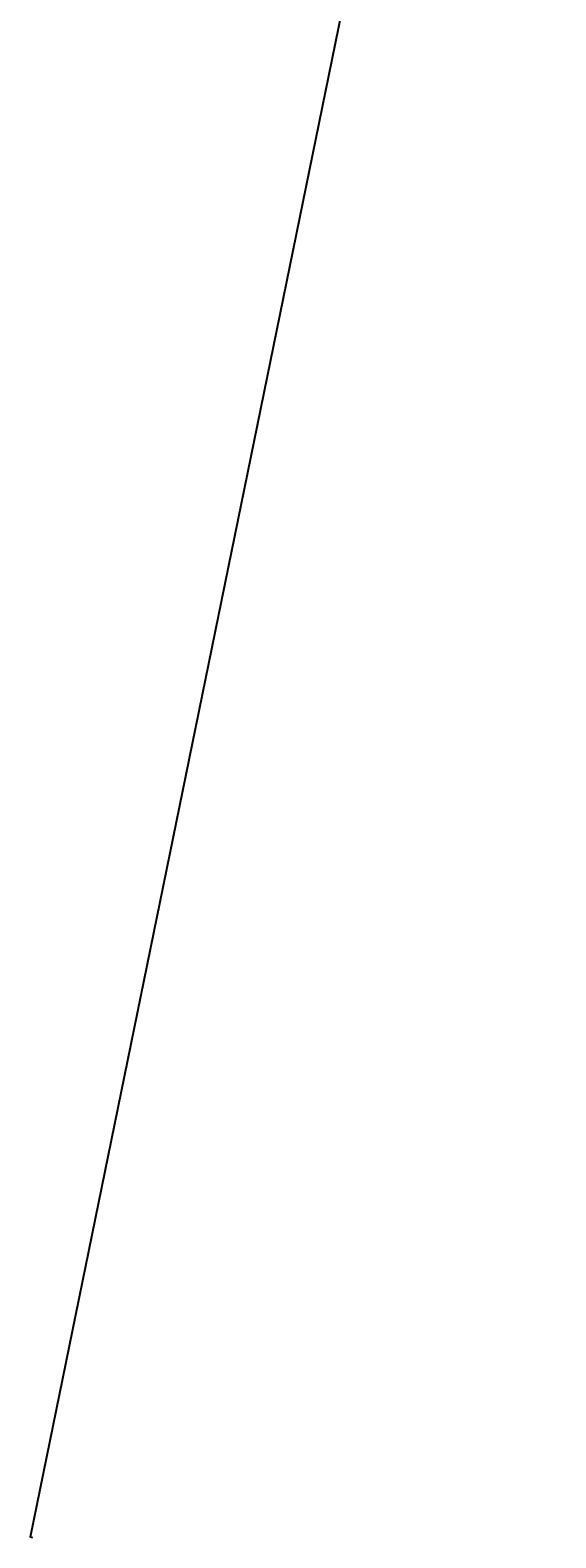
# Model space of a CAD drawing. Header units: feet. Extents: x 2200167 to 2274965, y 202095 to 315438.
import ezdxf

# ---------------------------------------------------------------- set-up
doc = ezdxf.new("R2010")
doc.units = ezdxf.units.FT
doc.header["$MEASUREMENT"] = 0
doc.layers.add('SC_Scratch7', color=12, linetype='Continuous')
doc.styles.add('Straight-Normal', font='calibri.ttf', dxfattribs={"height": 0.14})
doc.dimstyles.new('Dec-0  Straight', dxfattribs={"dimtxt": 0.14, "dimasz": 0.14, "dimexe": 0.07000000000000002, "dimexo": 0.07000000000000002, "dimgap": 0.07000000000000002, "dimtad": 2, "dimzin": 3, "dimdsep": 46, "dimtxsty": 'Straight-Normal', "dimblk": 'Dim1', "dimcen": 0, "dimclrd": 95, "dimclre": 95, "dimclrt": 7, "dimadec": 0, "dimazin": 3, "dimtfac": 1, "dimtix": 1, "dimtofl": 0, "dimtmove": 1, "dimatfit": 3, "dimldrblk": 'Dim1', "dimfxl": 1, "dimtolj": 1, "dimtzin": 0, "dimlwd": -1, "dimlwe": -1, "dimarcsym": 0})

# ---------------------------------------------------------------- blocks, each defined once
blk = doc.blocks.new('Dim1')
h = blk.add_hatch(color=4)
h.dxf.hatch_style = 1
h.paths.add_polyline_path([(0, 0), (-1.000000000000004, -0.1999999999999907), (-1.000000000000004, 0.1999999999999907)])
at = {"color": 4}
blk.add_lwpolyline([(0, 0), (-1.000000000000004, -0.1999999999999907), (-1.000000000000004, 0.1999999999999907), (0, 0)], dxfattribs=at)
blk = doc.blocks.new('*D951')
at = {"layer": 'Defpoints', "color": 0, "transparency": 16777216}
for p in [(2260481.063922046, 298393.6847342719), (2240719.164797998, 202115.7922762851), (2240819.140359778, 202095.3795405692)]:
    blk.add_point(p, dxfattribs=at)
at = {"layer": 'SC_Scratch7', "color": 95, "linetype": 'Continuous', "transparency": 16777216}
for p, q in [((2260379.688010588, 298407.2389700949), (2240720.565147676, 202122.650776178)), ((2260477.6346721, 298394.3849091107), (2260377.65911032, 298414.7976448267)), ((2240815.711109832, 202096.079715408), (2240715.735548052, 202116.492451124))]:
    blk.add_line(p, q, dxfattribs=at)
at = {"layer": 'SC_Scratch7', "color": 95, "transparency": 16777216, "xscale": 7.000000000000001, "yscale": 7.000000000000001, "zscale": 7.000000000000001}
for p, rotation in [((2260381.088360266, 298414.0974699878), 78.46011978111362), ((2240719.164797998, 202115.7922762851), 258.4601197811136)]:
    blk.add_blockref('Dim1', p, dxfattribs=dict(at, rotation=rotation))
at = {"layer": 'SC_Scratch7', "color": 7, "transparency": 16777216, "insert": (2250543.183666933, 250266.3624578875), "char_height": 7.000000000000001, "attachment_point": 5, "rotation": 78.46011978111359, "style": 'Straight-Normal'}
blk.add_mtext("\\A1;98285.07'", dxfattribs=at)

msp = doc.modelspace()

# ---------------------------------------------------------------- dimensions: what is measured, and where the dimension line sits
at = {"layer": 'SC_Scratch7'}
dim = msp.add_aligned_dim(p1=(2260481.063922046, 298393.6847342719), p2=(2240819.140359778, 202095.3795405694), distance=-102.03819251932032, dimstyle='Dec-0  Straight', override={"dimpost": "'"}, dxfattribs=at)
dim.commit()
dim.dimension.update_dxf_attribs({"geometry": '*D951', "text_midpoint": (2250543.183666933, 250266.3624578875)})

doc.saveas('drawing.dxf')
